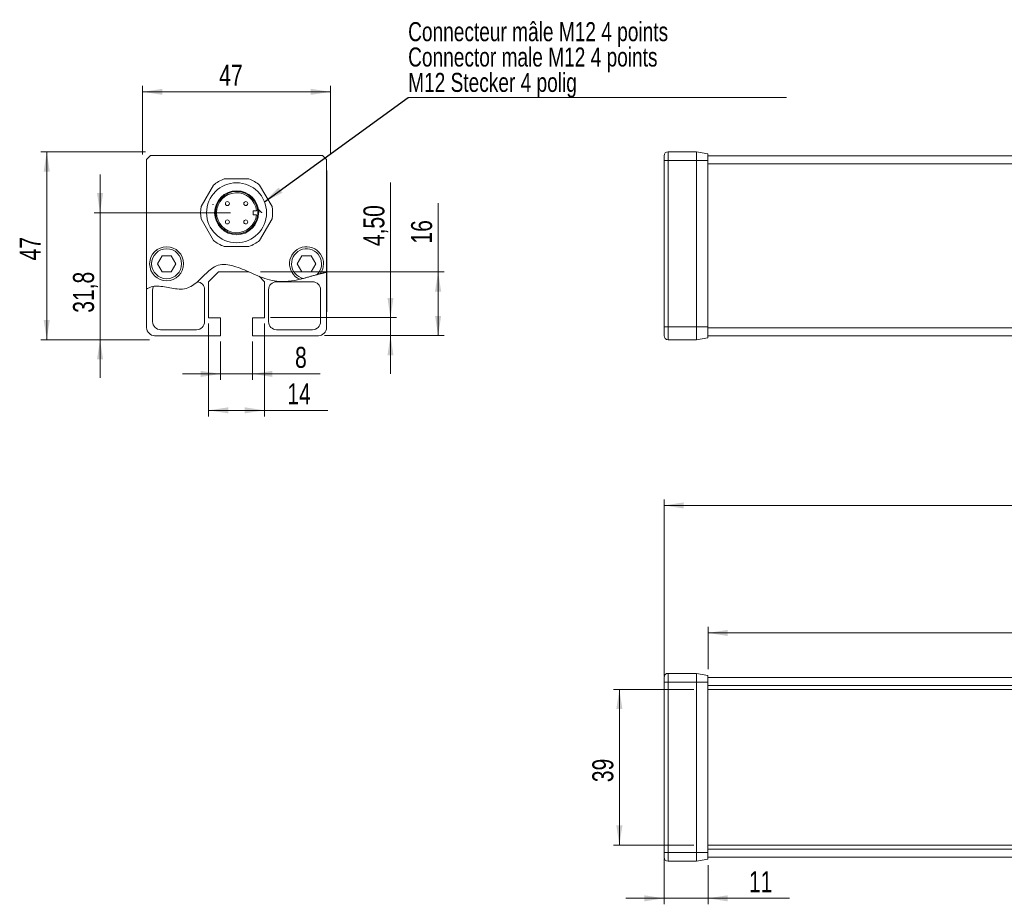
# Model space of a CAD drawing. Header units: millimetres. Extents: x 34 to 382, y 61 to 260.
# Tile 1 of 2: x 34 to 199, y 113 to 260. Entities that reach past the tile are written whole.
import ezdxf

# ---------------------------------------------------------------- set-up
doc = ezdxf.new("R2010")
doc.units = ezdxf.units.MM
doc.styles.add('SLDTEXTSTYLE0', font='TXT', dxfattribs={"width": 0.75})
doc.dimstyles.new('SLDDIMSTYLE0', dxfattribs={"dimtxt": 3.5, "dimasz": 3.302, "dimexe": 0, "dimexo": 0.0625, "dimgap": 0.875, "dimtad": 1, "dimtoh": 1, "dimlfac": 1.5, "dimrnd": 1e-09, "dimzin": 12, "dimdsep": 46, "dimtxsty": 'SLDTEXTSTYLE0', "dimsah": 1, "dimcen": 0.09, "dimadec": 0, "dimazin": 0, "dimtfac": 1, "dimtofl": 0, "dimtmove": 0, "dimatfit": 3, "dimfxl": 0, "dimtolj": 1, "dimtzin": 12, "dimarcsym": 0})
doc.dimstyles.new('SLDDIMSTYLE1', dxfattribs={"dimtxt": 3.5, "dimasz": 3.302, "dimexe": 0, "dimexo": 0.0625, "dimgap": 0.875, "dimtad": 1, "dimtoh": 1, "dimdec": 1, "dimlfac": 1.5, "dimrnd": 1e-09, "dimzin": 12, "dimdsep": 46, "dimtxsty": 'SLDTEXTSTYLE0', "dimsah": 1, "dimcen": 0.09, "dimadec": 0, "dimazin": 0, "dimtfac": 1, "dimtdec": 1, "dimtofl": 0, "dimtmove": 0, "dimatfit": 3, "dimfxl": 0, "dimtolj": 1, "dimtzin": 12, "dimarcsym": 0})
doc.dimstyles.new('SLDDIMSTYLE2', dxfattribs={"dimtxt": 3.5, "dimasz": 3.302, "dimexe": 0, "dimexo": 0.0625, "dimgap": 0.875, "dimtad": 1, "dimtoh": 1, "dimlfac": 1.5, "dimrnd": 1e-09, "dimzin": 12, "dimdsep": 46, "dimtxsty": 'SLDTEXTSTYLE0', "dimsah": 1, "dimcen": 0.09, "dimadec": 0, "dimazin": 0, "dimtfac": 1, "dimtofl": 0, "dimtmove": 0, "dimatfit": 3, "dimfxl": 0, "dimtolj": 1, "dimtzin": 12, "dimarcsym": 0})
doc.dimstyles.new('SLDDIMSTYLE3', dxfattribs={"dimtxt": 0, "dimasz": 3.302, "dimexe": 0, "dimexo": 0.0625, "dimgap": 0, "dimtad": 0, "dimtih": 1, "dimtoh": 1, "dimdec": 0, "dimrnd": 1e-09, "dimzin": 0, "dimdsep": 46, "dimtxsty": 'Standard', "dimsah": 1, "dimcen": 0.09, "dimadec": 0, "dimazin": 0, "dimtfac": 3.302, "dimtdec": 0, "dimtofl": 0, "dimtmove": 0, "dimatfit": 3, "dimfxl": 0, "dimtolj": 1, "dimtzin": 0, "dimarcsym": 0})

# ---------------------------------------------------------------- blocks, each defined once
blk = doc.blocks.new('*D2')
at = {"color": 7, "linetype": 'Continuous', "lineweight": 0}
for p, q in [((55.29, 238.38), (37.82, 238.38)), ((38.82, 238.38), (38.82, 207.05)), ((55.95, 207.05), (37.82, 207.05))]:
    blk.add_line(p, q, dxfattribs=at)
for points in [[(38.82, 238.38), (38.31, 235.08), (39.33, 235.08)], [(38.82, 207.05), (39.33, 210.35), (38.31, 210.35)]]:
    blk.add_solid(points, dxfattribs=at)
at = {"color": 7, "linetype": 'Continuous', "lineweight": 0, "insert": (34.31, 220.26), "char_height": 3.5, "attachment_point": 1, "rotation": 90, "style": 'SLDTEXTSTYLE0'}
blk.add_mtext('47', dxfattribs=at)
blk = doc.blocks.new('*D3')
at = {"color": 7, "linetype": 'Continuous', "lineweight": 0}
for p, q in [((54.82, 237.92), (54.82, 249.38)), ((54.82, 248.38), (86.15, 248.38)), ((86.15, 237.92), (86.15, 249.38))]:
    blk.add_line(p, q, dxfattribs=at)
for points in [[(54.82, 248.38), (58.12, 247.88), (58.12, 248.89)], [(86.15, 248.38), (82.85, 248.89), (82.85, 247.88)]]:
    blk.add_solid(points, dxfattribs=at)
at = {"color": 7, "linetype": 'Continuous', "lineweight": 0, "insert": (67.58, 252.89), "char_height": 3.5, "attachment_point": 1, "style": 'SLDTEXTSTYLE0'}
blk.add_mtext('47', dxfattribs=at)
blk = doc.blocks.new('*D4')
at = {"color": 7, "linetype": 'Continuous', "lineweight": 0}
for p, q in [((47.71, 228.22), (47.71, 234.57)), ((69.49, 228.22), (46.71, 228.22)), ((47.71, 228.22), (47.71, 207.05)), ((55.95, 207.05), (46.71, 207.05)), ((47.71, 207.05), (47.71, 200.7))]:
    blk.add_line(p, q, dxfattribs=at)
for points in [[(47.71, 228.22), (48.22, 231.52), (47.2, 231.52)], [(47.71, 207.05), (47.2, 203.75), (48.22, 203.75)]]:
    blk.add_solid(points, dxfattribs=at)
at = {"color": 7, "linetype": 'Continuous', "lineweight": 0, "insert": (43.2, 211.54), "char_height": 3.5, "attachment_point": 1, "rotation": 90, "style": 'SLDTEXTSTYLE0'}
blk.add_mtext('31,8', dxfattribs=at)
blk = doc.blocks.new('*D5')
at = {"color": 7, "linetype": 'Continuous', "lineweight": 0}
for p, q in [((96.15, 210.72), (96.15, 233.28)), ((76.15, 210.72), (97.15, 210.72)), ((96.15, 210.72), (96.15, 207.72)), ((85.15, 207.72), (97.15, 207.72)), ((96.15, 207.72), (96.15, 201.37))]:
    blk.add_line(p, q, dxfattribs=at)
for points in [[(96.15, 210.72), (96.66, 214.02), (95.65, 214.02)], [(96.15, 207.72), (95.65, 204.41), (96.66, 204.41)]]:
    blk.add_solid(points, dxfattribs=at)
at = {"color": 7, "linetype": 'Continuous', "lineweight": 0, "insert": (91.64, 222.65), "char_height": 3.5, "attachment_point": 1, "rotation": 90, "style": 'SLDTEXTSTYLE0'}
blk.add_mtext('4,50', dxfattribs=at)
blk = doc.blocks.new('*D6')
at = {"color": 7, "linetype": 'Continuous', "lineweight": 0}
for p, q in [((104.1, 218.38), (104.1, 229.83)), ((74.49, 218.38), (105.1, 218.38)), ((104.1, 218.38), (104.1, 207.72)), ((85.15, 207.72), (105.1, 207.72))]:
    blk.add_line(p, q, dxfattribs=at)
for points in [[(104.1, 218.38), (103.59, 215.08), (104.61, 215.08)], [(104.1, 207.72), (104.61, 211.02), (103.59, 211.02)]]:
    blk.add_solid(points, dxfattribs=at)
at = {"color": 7, "linetype": 'Continuous', "lineweight": 0, "insert": (99.59, 223.08), "char_height": 3.5, "attachment_point": 1, "rotation": 90, "style": 'SLDTEXTSTYLE0'}
blk.add_mtext('16', dxfattribs=at)
blk = doc.blocks.new('*D7')
at = {"color": 7, "linetype": 'Continuous', "lineweight": 0}
for p, q in [((67.82, 206.72), (67.82, 200.34)), ((73.15, 206.72), (73.15, 200.34)), ((67.82, 201.34), (61.47, 201.34)), ((67.82, 201.34), (73.15, 201.34)), ((73.15, 201.34), (84.41, 201.34))]:
    blk.add_line(p, q, dxfattribs=at)
for points in [[(67.82, 201.34), (64.52, 201.85), (64.52, 200.83)], [(73.15, 201.34), (76.46, 200.83), (76.46, 201.85)]]:
    blk.add_solid(points, dxfattribs=at)
at = {"color": 7, "linetype": 'Continuous', "lineweight": 0, "insert": (80.24, 205.85), "char_height": 3.5, "attachment_point": 1, "style": 'SLDTEXTSTYLE0'}
blk.add_mtext('8', dxfattribs=at)
blk = doc.blocks.new('*D8')
at = {"color": 7, "linetype": 'Continuous', "lineweight": 0}
for p, q in [((65.82, 209.72), (65.82, 194.26)), ((75.15, 209.72), (75.15, 194.26)), ((65.82, 195.26), (75.15, 195.26)), ((75.15, 195.26), (85.7, 195.26))]:
    blk.add_line(p, q, dxfattribs=at)
for points in [[(65.82, 195.26), (69.12, 194.76), (69.12, 195.77)], [(75.15, 195.26), (71.85, 195.77), (71.85, 194.76)]]:
    blk.add_solid(points, dxfattribs=at)
at = {"color": 7, "linetype": 'Continuous', "lineweight": 0, "insert": (78.95, 199.77), "char_height": 3.5, "attachment_point": 1, "style": 'SLDTEXTSTYLE0'}
blk.add_mtext('14', dxfattribs=at)
blk = doc.blocks.new('SW_NOTE_0')
at = {"color": 0, "linetype": 'Continuous', "lineweight": 0}
for p, q in [((0, 0), (63.13, 0)), ((63.13, 0), (0, 0)), ((0, 0), (63.13, 0)), ((63.13, 0), (0, 0)), ((0, 0), (63.13, 0)), ((63.13, 0), (0, 0))]:
    blk.add_line(p, q, dxfattribs=at)
at = {"color": 0, "linetype": 'Continuous', "lineweight": 0, "char_height": 3.175, "attachment_point": 1, "style": 'SLDTEXTSTYLE0'}
for s, insert in [('Connecteur mâle M12 4 points', (0, 12.56)), ('Connector male M12 4 points', (0, 8.33)), ('M12 Stecker 4 polig', (0, 4.1))]:
    blk.add_mtext(s, dxfattribs=dict(at, insert=insert))
blk = doc.blocks.new('*D11')
at = {"color": 7, "linetype": 'Continuous', "lineweight": 0}
for p, q in [((141.78, 150.93), (141.78, 180.4)), ((141.78, 179.4), (349.78, 179.4)), ((349.78, 150.93), (349.78, 180.4))]:
    blk.add_line(p, q, dxfattribs=at)
for points in [[(141.78, 179.4), (145.08, 178.89), (145.08, 179.91)], [(349.78, 179.4), (346.48, 179.91), (346.48, 178.89)]]:
    blk.add_solid(points, dxfattribs=at)
at = {"color": 7, "linetype": 'Continuous', "lineweight": 0, "char_height": 3.5, "attachment_point": 1, "style": 'SLDTEXTSTYLE0'}
for s, insert in [('Longueur totale', (226.32, 195.02)), ('Overall length', (228.01, 189.46)), ('Gesamtlänge', (228.71, 183.91))]:
    blk.add_mtext(s, dxfattribs=dict(at, insert=insert))
blk = doc.blocks.new('*D12')
at = {"color": 7, "linetype": 'Continuous', "lineweight": 0}
for p, q in [((146.78, 148.73), (133.33, 148.73)), ((134.33, 148.73), (134.33, 122.73)), ((146.78, 122.73), (133.33, 122.73))]:
    blk.add_line(p, q, dxfattribs=at)
for points in [[(134.33, 148.73), (133.83, 145.43), (134.84, 145.43)], [(134.33, 122.73), (134.84, 126.03), (133.83, 126.03)]]:
    blk.add_solid(points, dxfattribs=at)
at = {"color": 7, "linetype": 'Continuous', "lineweight": 0, "insert": (129.82, 133.25), "char_height": 3.5, "attachment_point": 1, "rotation": 90, "style": 'SLDTEXTSTYLE0'}
blk.add_mtext('39', dxfattribs=at)
blk = doc.blocks.new('*D13')
at = {"color": 7, "linetype": 'Continuous', "lineweight": 0}
for p, q in [((149.12, 152.07), (149.12, 159.14)), ((149.12, 158.14), (342.45, 158.14)), ((342.45, 152.07), (342.45, 159.14))]:
    blk.add_line(p, q, dxfattribs=at)
for points in [[(149.12, 158.14), (152.42, 157.63), (152.42, 158.65)], [(342.45, 158.14), (339.15, 158.65), (339.15, 157.63)]]:
    blk.add_solid(points, dxfattribs=at)
at = {"color": 7, "linetype": 'Continuous', "lineweight": 0, "char_height": 3.5, "attachment_point": 1, "style": 'SLDTEXTSTYLE0'}
for s, insert in [("Zone d'éclairage", (225.07, 173.76)), ('Lighting area', (229.07, 168.21)), ('Leuchtfeld', (232.26, 162.65))]:
    blk.add_mtext(s, dxfattribs=dict(at, insert=insert))
blk = doc.blocks.new('*D14')
at = {"color": 7, "linetype": 'Continuous', "lineweight": 0}
for p, q in [((141.78, 120.53), (141.78, 112.88)), ((149.12, 119.4), (149.12, 112.88)), ((141.78, 113.88), (135.43, 113.88)), ((149.12, 113.88), (141.78, 113.88)), ((149.12, 113.88), (162.7, 113.88))]:
    blk.add_line(p, q, dxfattribs=at)
for points in [[(141.78, 113.88), (138.48, 114.39), (138.48, 113.37)], [(149.12, 113.88), (152.42, 113.37), (152.42, 114.39)]]:
    blk.add_solid(points, dxfattribs=at)
at = {"color": 7, "linetype": 'Continuous', "lineweight": 0, "insert": (155.94, 118.39), "char_height": 3.5, "attachment_point": 1, "style": 'SLDTEXTSTYLE0'}
blk.add_mtext('11', dxfattribs=at)

msp = doc.modelspace()

# ---------------------------------------------------------------- linework, layer by layer
at = {"color": 7, "linetype": 'Continuous', "lineweight": 15}
for p, q in [((142.4492, 238.383), (142.4492, 236.9164)), ((142.4492, 238.383), (147.2254, 238.383)), ((147.2254, 236.9164), (147.2254, 238.383)), ((149.1159, 238.0497), (147.2254, 238.383)), ((56.1537, 237.7497), (55.4871, 237.083)), ((55.4871, 237.083), (55.4871, 215.4949)), ((84.8204, 237.7497), (56.1537, 237.7497)), ((85.4871, 237.083), (84.8204, 237.7497)), ((85.4871, 218.2962), (85.4871, 237.083)), ((141.7825, 236.9164), (141.7825, 237.7164)), ((141.7825, 236.9164), (142.4492, 236.9164)), ((141.7825, 221.2439), (141.7825, 236.9164)), ((142.4492, 236.9164), (147.2254, 236.9164)), ((142.4492, 236.9164), (142.4492, 209.183)), ((147.2254, 209.183), (147.2254, 236.9164)), ((149.1159, 236.9164), (147.2254, 236.9164)), ((149.1159, 238.0497), (149.1159, 236.9164)), ((149.1159, 237.7164), (342.4492, 237.7164)), ((149.1159, 236.9164), (149.1159, 209.183)), ((85.5537, 235.2619), (85.4871, 235.2619)), ((85.5537, 235.2619), (85.5537, 211.7088)), ((342.4492, 236.383), (149.1159, 236.383)), ((72.5524, 233.8497), (68.4217, 233.8497)), ((66.6411, 232.8217), (64.5758, 229.2444)), ((76.3983, 229.2444), (74.333, 232.8217)), ((73.2704, 228.5497), (73.2704, 227.883)), ((73.8037, 228.5497), (73.2704, 228.5497)), ((64.5758, 227.1883), (66.6411, 223.6111)), ((73.2704, 227.883), (73.8037, 227.883)), ((74.333, 223.6111), (76.3983, 227.1883)), ((68.4217, 222.583), (72.5524, 222.583)), ((58.0506, 221.0497), (57.2808, 219.7164)), ((59.5902, 221.0497), (58.0506, 221.0497)), ((60.36, 219.7164), (59.5902, 221.0497)), ((81.3839, 221.0497), (80.6141, 219.7164)), ((82.9235, 221.0497), (81.3839, 221.0497)), ((83.6933, 219.7164), (82.9235, 221.0497)), ((141.7825, 218.7587), (141.7825, 221.2705)), ((57.2808, 219.7164), (58.0506, 218.383)), ((59.5902, 218.383), (60.36, 219.7164)), ((80.6141, 219.7164), (81.3839, 218.383)), ((82.9235, 218.383), (83.6933, 219.7164)), ((141.7825, 218.1888), (141.7825, 218.7587)), ((58.0506, 218.383), (59.5902, 218.383)), ((67.4871, 218.383), (65.8204, 216.7164)), ((67.4871, 218.383), (72.4616, 218.383)), ((74.2452, 217.6249), (75.1537, 216.7164)), ((81.3839, 218.383), (82.9235, 218.383)), ((85.4871, 209.0497), (85.4871, 218.2962)), ((141.7825, 209.183), (141.7825, 218.1888)), ((55.4871, 209.0497), (55.4871, 215.4949)), ((56.4871, 215.383), (56.4871, 210.0497)), ((65.1537, 215.383), (65.1537, 210.0497)), ((65.8204, 216.7164), (65.8204, 210.7164)), ((75.1537, 216.7164), (75.1537, 210.7164)), ((75.8204, 215.383), (75.8204, 210.0497)), ((83.1537, 216.7164), (77.1537, 216.7164)), ((84.4871, 215.383), (84.4871, 210.0497)), ((65.8204, 210.7164), (67.8204, 210.7164)), ((67.8204, 210.7164), (67.8204, 207.7164)), ((73.1537, 210.7164), (73.1537, 207.7164)), ((75.1537, 210.7164), (73.1537, 210.7164)), ((85.5537, 211.7088), (85.4871, 211.7088)), ((57.8204, 208.7164), (63.8204, 208.7164)), ((83.1537, 208.7164), (77.1537, 208.7164)), ((141.7825, 209.183), (142.4492, 209.183)), ((141.7825, 207.7164), (141.7825, 209.183)), ((142.4492, 209.183), (147.2254, 209.183)), ((142.4492, 209.183), (142.4492, 207.0497)), ((147.2254, 207.0497), (147.2254, 209.183)), ((149.1159, 209.183), (147.2254, 209.183)), ((149.1159, 209.183), (149.1159, 207.383)), ((149.1159, 209.0497), (342.4492, 209.0497)), ((67.8204, 207.7164), (56.8204, 207.7164)), ((73.1537, 207.7164), (84.1537, 207.7164)), ((142.4492, 207.0497), (147.2254, 207.0497)), ((149.1159, 207.383), (147.2254, 207.0497)), ((342.4492, 207.7164), (149.1159, 207.7164)), ((142.4492, 151.3988), (142.4492, 149.9321)), ((142.4492, 151.3988), (147.2254, 151.3988)), ((147.2254, 149.9321), (147.2254, 151.3988)), ((147.2254, 151.3988), (149.1159, 151.0655)), ((141.7825, 149.9321), (141.7825, 150.7321)), ((142.4492, 149.9321), (141.7825, 149.9321)), ((141.7825, 121.5321), (141.7825, 149.9321)), ((142.4492, 149.9321), (147.2254, 149.9321)), ((142.4492, 149.9321), (142.4492, 121.5321)), ((147.2254, 149.9321), (149.1159, 149.9321)), ((147.2254, 121.5321), (147.2254, 149.9321)), ((149.1159, 151.0655), (149.1159, 149.9321)), ((149.1159, 150.7321), (342.4492, 150.7321)), ((149.1159, 149.9321), (149.1159, 121.5321)), ((342.4492, 149.3988), (149.1159, 149.3988)), ((342.4492, 148.7321), (149.1159, 148.7321)), ((141.7825, 121.5321), (142.4492, 121.5321)), ((141.7825, 120.7321), (141.7825, 121.5321)), ((142.4492, 121.5321), (147.2254, 121.5321)), ((142.4492, 121.5321), (142.4492, 120.0655)), ((149.1159, 121.5321), (147.2254, 121.5321)), ((147.2254, 120.0655), (147.2254, 121.5321)), ((342.4492, 122.7321), (149.1159, 122.7321)), ((149.1159, 122.0655), (342.4492, 122.0655)), ((149.1159, 121.5321), (149.1159, 120.3988)), ((142.4492, 120.0655), (147.2254, 120.0655)), ((149.1159, 120.3988), (147.2254, 120.0655)), ((342.4492, 120.7321), (149.1159, 120.7321))]:
    msp.add_line(p, q, dxfattribs=at)
for centre, radius in [((70.4871, 228.2164), 5), ((70.4871, 228.2164), 3.6667), ((70.4871, 228.2164), 3.5333), ((68.955, 229.7484), 0.3333), ((72.0191, 229.7484), 0.3333), ((68.955, 226.6843), 0.3333), ((72.0191, 226.6843), 0.3333), ((58.8204, 219.7164), 2.8333), ((58.8204, 219.7164), 2.5)]:
    msp.add_circle(centre, radius, dxfattribs=at)
for centre, radius, start, end in [((142.4492, 237.7164), 0.6667, 90, 180), ((70.4871, 228.2164), 6, 110.134211, 129.865789), ((70.4871, 228.2164), 6, 50.134211, 69.865789), ((70.4871, 228.2164), 3.3333, 5.73917, 354.26083), ((70.4871, 228.2164), 6, 170.134211, 189.865789), ((70.4871, 228.2164), 6, 350.134211, 9.865789), ((74.1783, 228.0861), 0.1314, 87.901493, 100.782611), ((70.4871, 228.2164), 6, 230.134211, 249.865789), ((70.4871, 228.2164), 6, 290.134211, 309.865789), ((82.1537, 219.7164), 2.8333, 323.856696, 246.59457), ((82.1537, 219.7164), 2.5, 312.86824, 258.339252), ((57.8204, 215.383), 1.3333, 155.793972, 180), ((63.8204, 215.383), 1.3333, 0, 84.444329), ((77.1537, 215.383), 1.3333, 90, 180), ((83.1537, 215.383), 1.3333, 0, 90), ((56.8204, 209.0497), 1.3333, 180, 270), ((57.8204, 210.0497), 1.3333, 180, 270), ((63.8204, 210.0497), 1.3333, 270, 0), ((77.1537, 210.0497), 1.3333, 180, 270), ((83.1537, 210.0497), 1.3333, 270, 0), ((84.1537, 209.0497), 1.3333, 270, 0), ((142.4492, 207.7164), 0.6667, 180, 270), ((142.4492, 150.7321), 0.6667, 90, 180), ((142.4492, 120.7321), 0.6667, 180, 270)]:
    msp.add_arc(centre, radius, start, end, dxfattribs=at)
for points in [[(66.5439, 229.5381), (66.5749, 229.6583)], [(74.6871, 228.2164), (74.6566, 228.2469)], [(81.6484, 217.268), (83.8545, 217.8841)], [(84.4947, 218.0566), (85.4871, 218.2962)]]:
    msp.add_open_spline(points, degree=1, dxfattribs=at)
for points, knots in [([(74.1077, 228.7958), (74.1082, 228.7952), (74.1095, 228.794), (74.1197, 228.7837), (74.132, 228.7714), (74.1412, 228.7622), (74.1434, 228.76)], [0, 0, 0, 0, 0.21032521, 0.46828213, 0.87426822, 1, 1, 1, 1]), ([(74.1434, 228.76), (74.1541, 228.6777), (74.1775, 228.4982), (74.1811, 228.316), (74.1831, 228.2173)], [0, 0, 0, 0, 0.45880235, 1, 1, 1, 1]), ([(74.6566, 228.2469), (74.565, 228.3385), (74.3937, 228.5097), (74.2229, 228.6805), (74.1434, 228.76)], [0, 0, 0, 0, 0.53491098, 1, 1, 1, 1]), ([(74.6871, 228.2164), (74.6877, 228.2164), (74.6974, 228.2164), (74.7117, 228.2164), (74.7176, 228.2164), (74.7094, 228.2164), (74.6941, 228.2164), (74.6871, 228.2164)], [0, 0, 0, 0, 0.01740927, 0.27173765, 0.52620155, 0.78073966, 1, 1, 1, 1]), ([(141.7825, 221.2439), (141.7825, 221.2418), (141.7825, 220.8035), (141.8019, 220.2907), (141.8054, 219.334), (141.7864, 218.7577), (141.7825, 218.2555), (141.7825, 218.191), (141.7825, 218.1888)], [0, 0, 0, 0, 0.00212403, 0.43755712, 0.50000652, 0.93555206, 0.99787587, 1, 1, 1, 1]), ([(55.4871, 215.4949), (55.6589, 215.5923), (56.1309, 215.8595), (57.0614, 216.0262), (58.1938, 215.9078), (59.3747, 215.6765), (60.573, 215.4783), (61.7753, 215.4619), (62.8999, 215.877), (63.8624, 216.6027), (64.7486, 217.4553), (65.6076, 218.3118), (66.541, 219.1131), (67.7106, 219.6169), (69.0569, 219.5959), (70.4148, 219.2358), (71.8216, 218.6708), (73.284, 218.016), (74.8026, 217.3873), (76.3783, 216.8934), (78.197, 216.672), (79.7761, 216.8237), (80.7714, 217.076), (81.0603, 217.1492)], [0, 0, 0, 0, 0.02146126, 0.05893437, 0.10041724, 0.14513784, 0.19012498, 0.23295001, 0.27447034, 0.31803911, 0.36351885, 0.40852218, 0.45036892, 0.49710303, 0.54352039, 0.59420283, 0.64971738, 0.70862934, 0.76891592, 0.82888103, 0.88804393, 0.96751332, 1, 1, 1, 1]), ([(81.0282, 217.1162), (81.0314, 217.1169), (81.0377, 217.1184), (81.0889, 217.1302), (81.1899, 217.154), (81.3835, 217.2006), (81.548, 217.2424), (81.6484, 217.268)], [0, 0, 0, 0, 0.10135303, 0.20204314, 0.35439548, 0.60605059, 1, 1, 1, 1]), ([(83.8545, 217.8841), (83.9638, 217.9146), (84.113, 217.9564), (84.2868, 218.0037), (84.3736, 218.0271), (84.4255, 218.0409), (84.4409, 218.045), (84.4416, 218.0452), (84.4418, 218.0452)], [0, 0, 0, 0, 0.44275726, 0.60473756, 0.76769502, 0.88012093, 0.97713475, 1, 1, 1, 1])]:
    msp.add_open_spline(points, degree=3, knots=knots, dxfattribs=at)

# ---------------------------------------------------------------- block references
at = {"color": 7, "linetype": 'Continuous', "lineweight": 0}
msp.add_blockref('SW_NOTE_0', (99.1019, 247.4458), dxfattribs=at)

# ---------------------------------------------------------------- dimensions: what is measured, and where the dimension line sits
for base, p1, p2, dimstyle, picture, middle in [((86.1537, 248.383), (54.8204, 236.9164), (86.1537, 236.9164), 'SLDDIMSTYLE0', '*D3', (70.1639, 248.383)), ((75.1537, 195.2631), (65.8204, 210.7164), (75.1537, 210.7164), 'SLDDIMSTYLE0', '*D8', (81.5309, 195.2631)), ((73.1537, 201.3429), (67.8204, 207.7164), (73.1537, 207.7164), 'SLDDIMSTYLE2', '*D7', (81.5309, 201.3429))]:
    dim = msp.add_linear_dim(base=base, p1=p1, p2=p2, dimstyle=dimstyle, dxfattribs=at)
    dim.commit()
    dim.dimension.update_dxf_attribs({"geometry": picture, "text_midpoint": middle, "dimtype": 160})
for base, p1, p2, angle, dimstyle, picture, middle in [((38.8204, 207.0497), (56.2871, 238.383), (56.9537, 207.0497), 90, 'SLDDIMSTYLE0', '*D2', (38.8204, 222.841)), ((47.7117, 207.0497), (70.4871, 228.2164), (56.9537, 207.0497), 90, 'SLDDIMSTYLE1', '*D4', (47.7117, 216.0599)), ((96.1537, 207.7164), (75.1537, 210.7164), (84.1537, 207.7164), 90, 'SLDDIMSTYLE2', '*D5', (96.1537, 227.1705)), ((104.0997, 207.7164), (73.4871, 218.383), (84.1537, 207.7164), 90, 'SLDDIMSTYLE0', '*D6', (104.0997, 225.6619)), ((134.3331, 122.7321), (147.7825, 148.7321), (147.7825, 122.7321), 90, 'SLDDIMSTYLE0', '*D12', (134.3331, 135.837)), ((141.7825, 113.8805), (149.1159, 120.3988), (141.7825, 121.5321), 0, 'SLDDIMSTYLE2', '*D14', (158.5238, 113.8805))]:
    dim = msp.add_linear_dim(base=base, p1=p1, p2=p2, angle=angle, dimstyle=dimstyle, dxfattribs=at)
    dim.commit()
    dim.dimension.update_dxf_attribs({"geometry": picture, "text_midpoint": middle, "dimtype": 160})
for base, p1, p2, text, picture, middle in [((349.7825, 179.3988), (141.7825, 149.9321), (349.7825, 149.9321), 'Longueur totale\\P<>\\PGesamtlänge', '*D11', (243.9077, 179.3988)), ((342.4492, 158.1428), (149.1159, 151.0655), (342.4492, 151.0655), "Zone d'éclairage\\P<>\\PLeuchtfeld", '*D13', (243.9077, 158.1428))]:
    dim = msp.add_linear_dim(base=base, p1=p1, p2=p2, angle=0, text=text, dimstyle='SLDDIMSTYLE0', dxfattribs=at)
    dim.commit()
    dim.dimension.update_dxf_attribs({"geometry": picture, "text_midpoint": middle, "dimtype": 160})

# ---------------------------------------------------------------- leaders
msp.add_leader([(75.1406, 230.0452), (99.1019, 247.4458)], dimstyle='SLDDIMSTYLE3', dxfattribs=at)

doc.saveas('drawing.dxf')
